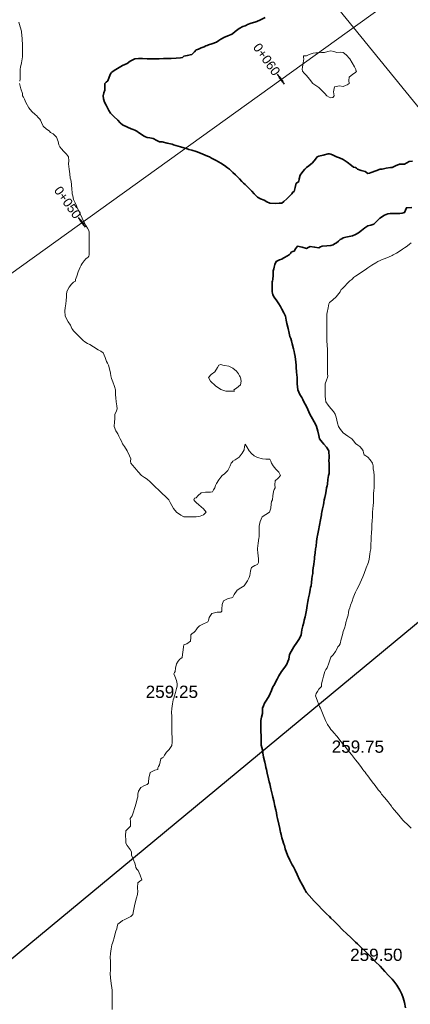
# Model space of a CAD drawing. Header units: millimetres. Extents: x -1567 to 968, y -503 to 481.
# Tile 25 of 49: x -840 to -824, y 6 to 46. Entities that reach past the tile are written whole.
import ezdxf

# ---------------------------------------------------------------- set-up
doc = ezdxf.new("R2010")
doc.units = ezdxf.units.MM
doc.layers.get('0').update_dxf_attribs({"lineweight": 0})
doc.layers.add('C-ROAD', color=7, linetype='Continuous', lineweight=0)
for name, color, linetype in [('C-ROAD-STAN-MAJR', 11, 'Continuous'), ('C-ROAD-TEXT', 11, 'Continuous'), ('C-TOPO', 7, 'Continuous'), ('C-TOPO-TEXT', 7, 'Continuous')]:
    doc.layers.add(name, color=color, linetype=linetype)
doc.styles.get("Standard").update_dxf_attribs({"font": 'arial.ttf'})

msp = doc.modelspace()

# ---------------------------------------------------------------- linework, layer by layer
at = {"color": 6, "lineweight": 30}
msp.add_lwpolyline([(-799.395, 41.6), (-856.812, -5.946), (-796.924, -78.268), (-739.507, -30.722)], close=True, dxfattribs=at)
at = {"layer": 'C-ROAD', "color": 8, "linetype": 'Continuous', "lineweight": 13, "flags": 128}
for points in [[(-842.394, 65.017), (-741.428, -58.97)], [(-842.394, 65.017), (-741.428, -58.97)], [(-878.223, 8.428), (-811.596, 56.334)]]:
    msp.add_lwpolyline(points, dxfattribs=at)
at = {"layer": 'C-ROAD-STAN-MAJR', "color": 14, "linetype": 'Continuous', "lineweight": 30, "true_color": 0xa50000}
for p, q in [((-829.362, 43.252), (-829.654, 43.658)), ((-837.481, 37.414), (-837.773, 37.82))]:
    msp.add_line(p, q, dxfattribs=at)
at = {"layer": 'C-ROAD-TEXT', "color": 1, "linetype": 'Continuous', "lineweight": 50}
for p, q in [((-829.435, 43.354), (-829.581, 43.557)), ((-837.554, 37.516), (-837.7, 37.719))]:
    msp.add_line(p, q, dxfattribs=at)
at = {"layer": 'C-TOPO', "color": 7, "linetype": 'Continuous', "lineweight": 35, "flags": 128}
for points in [[(-824.148, 40.113), (-824.28, 40.098), (-824.375, 40.047), (-824.468, 39.996), (-824.573, 39.996), (-824.679, 39.997), (-824.842, 39.923), (-824.968, 39.858), (-825.039, 39.857), (-825.212, 39.822), (-825.387, 39.786), (-825.463, 39.781), (-825.643, 39.72), (-825.836, 39.654), (-825.904, 39.628), (-825.968, 39.611), (-826.019, 39.646), (-826.069, 39.686), (-826.235, 39.739), (-826.39, 39.786), (-826.433, 39.821), (-826.468, 39.857), (-826.546, 39.864), (-826.636, 39.936), (-826.814, 40.078), (-826.968, 40.186), (-827.119, 40.245), (-827.249, 40.286), (-827.379, 40.353), (-827.468, 40.399), (-827.529, 40.406), (-827.59, 40.408), (-827.784, 40.363), (-827.968, 40.317), (-828.031, 40.286), (-828.098, 40.199), (-828.228, 40.046), (-828.379, 39.917), (-828.468, 39.85), (-828.529, 39.786), (-828.614, 39.691), (-828.723, 39.541), (-828.765, 39.39), (-828.787, 39.286), (-828.84, 39.249), (-828.893, 39.211), (-828.933, 39.042), (-828.968, 38.882), (-829.031, 38.85), (-829.064, 38.786), (-829.138, 38.708), (-829.264, 38.582), (-829.388, 38.467), (-829.468, 38.399), (-829.523, 38.397), (-829.581, 38.399), (-829.748, 38.391), (-829.968, 38.399), (-830.086, 38.452), (-830.201, 38.52), (-830.35, 38.582), (-830.468, 38.638), (-830.536, 38.709), (-830.6, 38.786), (-830.704, 38.892), (-830.866, 39.053), (-830.968, 39.155), (-831.034, 39.221), (-831.1, 39.286), (-831.202, 39.389), (-831.364, 39.551), (-831.468, 39.655), (-831.539, 39.722), (-831.613, 39.786), (-831.686, 39.842), (-831.812, 39.931), (-831.968, 40.032), (-832.158, 40.142), (-832.34, 40.241), (-832.427, 40.286), (-832.501, 40.32), (-832.598, 40.359), (-832.793, 40.437), (-832.968, 40.503), (-833.147, 40.556), (-833.272, 40.59), (-833.37, 40.626), (-833.468, 40.661), (-833.603, 40.701), (-833.798, 40.757), (-833.899, 40.786), (-833.953, 40.801), (-834.15, 40.849), (-834.357, 40.897), (-834.413, 40.9), (-834.468, 40.904), (-834.569, 40.962), (-834.718, 41.037), (-834.861, 41.062), (-834.968, 41.074), (-835.042, 41.105), (-835.113, 41.141), (-835.216, 41.212), (-835.322, 41.286), (-835.396, 41.332), (-835.468, 41.373), (-835.541, 41.403), (-835.615, 41.433), (-835.772, 41.495), (-835.968, 41.59), (-836.07, 41.683), (-836.164, 41.786), (-836.326, 41.933), (-836.468, 42.072), (-836.53, 42.176), (-836.584, 42.286), (-836.645, 42.398), (-836.702, 42.521), (-836.749, 42.658), (-836.769, 42.786), (-836.738, 42.901), (-836.699, 43.017), (-836.697, 43.169), (-836.694, 43.286), (-836.637, 43.34), (-836.575, 43.394), (-836.516, 43.543), (-836.468, 43.677), (-836.42, 43.738), (-836.359, 43.786), (-836.245, 43.853), (-836.112, 43.93), (-836.04, 43.972), (-835.968, 44.012), (-835.882, 44.053), (-835.783, 44.101), (-835.664, 44.188), (-835.47, 44.286), (-835.322, 44.305), (-835.164, 44.297), (-834.971, 44.289), (-834.794, 44.291), (-834.653, 44.293), (-834.477, 44.296), (-834.299, 44.298), (-834.157, 44.299), (-833.988, 44.306), (-833.779, 44.321), (-833.605, 44.337), (-833.528, 44.347), (-833.468, 44.401), (-833.336, 44.422), (-833.152, 44.47), (-833.036, 44.576), (-832.968, 44.656), (-832.92, 44.674), (-832.871, 44.689), (-832.761, 44.736), (-832.645, 44.786), (-832.574, 44.814), (-832.518, 44.837), (-832.468, 44.865), (-832.327, 44.905), (-832.146, 44.964), (-832.045, 45.035), (-831.968, 45.095), (-831.903, 45.126), (-831.837, 45.155), (-831.679, 45.224), (-831.538, 45.286), (-831.489, 45.307), (-831.38, 45.401), (-831.213, 45.531), (-831.065, 45.604), (-830.968, 45.643), (-830.921, 45.668), (-830.875, 45.693), (-830.72, 45.741), (-830.569, 45.786), (-830.494, 45.813), (-830.345, 45.881), (-830.155, 45.974)], [(-824.422, 5.561), (-824.468, 5.783), (-824.519, 5.962), (-824.573, 6.111), (-824.659, 6.286), (-824.787, 6.491), (-824.91, 6.654), (-824.968, 6.725), (-825.03, 6.786), (-825.103, 6.866), (-825.268, 7.045), (-825.468, 7.256), (-825.66, 7.452), (-825.83, 7.622), (-825.968, 7.759), (-826.108, 7.897), (-826.235, 8.02), (-826.387, 8.165), (-826.468, 8.242), (-826.513, 8.286), (-826.631, 8.398), (-826.847, 8.604), (-826.968, 8.719), (-827.035, 8.786), (-827.149, 8.901), (-827.354, 9.106), (-827.468, 9.22), (-827.535, 9.286), (-827.649, 9.401), (-827.854, 9.606), (-827.968, 9.72), (-828.035, 9.786), (-828.15, 9.914), (-828.357, 10.142), (-828.468, 10.266), (-828.495, 10.313), (-828.538, 10.391), (-828.637, 10.572), (-828.748, 10.786), (-828.851, 11), (-828.933, 11.181), (-828.968, 11.26), (-828.995, 11.313), (-829.046, 11.4), (-829.151, 11.589), (-829.248, 11.786), (-829.333, 12.045), (-829.368, 12.187), (-829.386, 12.237), (-829.404, 12.286), (-829.431, 12.375), (-829.468, 12.502), (-829.507, 12.634), (-829.532, 12.722), (-829.542, 12.786), (-829.559, 12.877), (-829.601, 13.06), (-829.653, 13.286), (-829.673, 13.399), (-829.694, 13.512), (-829.723, 13.636), (-829.758, 13.786), (-829.807, 14.003), (-829.841, 14.159), (-829.857, 14.223), (-829.873, 14.286), (-829.922, 14.498), (-829.968, 14.7), (-829.987, 14.786), (-830.016, 14.912), (-830.069, 15.141), (-830.102, 15.286), (-830.12, 15.372), (-830.139, 15.457), (-830.172, 15.592), (-830.217, 15.786), (-830.247, 15.96), (-830.267, 16.085), (-830.291, 16.186), (-830.312, 16.286), (-830.313, 16.467), (-830.312, 16.63), (-830.323, 16.708), (-830.335, 16.786), (-830.336, 16.973), (-830.335, 17.153), (-830.336, 17.22), (-830.335, 17.286), (-830.297, 17.417), (-830.256, 17.574), (-830.257, 17.681), (-830.256, 17.786), (-830.224, 17.891), (-830.177, 17.996), (-830.099, 18.112), (-829.99, 18.286), (-829.892, 18.512), (-829.837, 18.656), (-829.801, 18.721), (-829.764, 18.786), (-829.717, 18.871), (-829.659, 18.977), (-829.593, 19.103), (-829.486, 19.286), (-829.358, 19.467), (-829.27, 19.589), (-829.223, 19.69), (-829.187, 19.786), (-829.174, 19.882), (-829.159, 19.977), (-829.098, 20.099), (-828.986, 20.286), (-828.861, 20.471), (-828.775, 20.594), (-828.726, 20.691), (-828.687, 20.786), (-828.674, 20.883), (-828.663, 20.981), (-828.619, 21.148), (-828.579, 21.286), (-828.56, 21.379), (-828.527, 21.519), (-828.469, 21.786), (-828.434, 21.977), (-828.407, 22.14), (-828.396, 22.214), (-828.38, 22.286), (-828.35, 22.45), (-828.315, 22.633), (-828.298, 22.71), (-828.281, 22.786), (-828.266, 22.914), (-828.248, 23.066), (-828.231, 23.176), (-828.214, 23.286), (-828.203, 23.398), (-828.191, 23.51), (-828.172, 23.659), (-828.155, 23.786), (-828.146, 23.871), (-828.138, 23.957), (-828.115, 24.13), (-828.094, 24.286), (-828.086, 24.342), (-828.078, 24.397), (-828.053, 24.596), (-828.029, 24.786), (-828.019, 24.837), (-827.995, 24.966), (-827.968, 25.113), (-827.954, 25.186), (-827.94, 25.259), (-827.899, 25.473), (-827.859, 25.677), (-827.85, 25.732), (-827.841, 25.786), (-827.809, 25.925), (-827.772, 26.09), (-827.757, 26.188), (-827.741, 26.286), (-827.716, 26.391), (-827.689, 26.507), (-827.665, 26.661), (-827.647, 26.786), (-827.631, 26.86), (-827.615, 26.934), (-827.593, 27.118), (-827.573, 27.286), (-827.546, 27.364), (-827.545, 27.574), (-827.546, 27.786), (-827.56, 27.879), (-827.54, 28.026), (-827.56, 28.286), (-827.646, 28.443), (-827.754, 28.569), (-827.822, 28.641), (-827.885, 28.719), (-827.935, 28.786), (-827.953, 28.85), (-827.968, 28.916), (-828.005, 29.089), (-828.054, 29.286), (-828.102, 29.381), (-828.156, 29.474), (-828.226, 29.599), (-828.325, 29.786), (-828.412, 29.973), (-828.468, 30.099), (-828.522, 30.194), (-828.573, 30.286), (-828.615, 30.38), (-828.656, 30.474), (-828.734, 30.594), (-828.825, 30.786), (-828.85, 31.023), (-828.845, 31.163), (-828.848, 31.225), (-828.852, 31.286), (-828.871, 31.502), (-828.89, 31.708), (-828.891, 31.786), (-828.907, 31.914), (-828.936, 32.143), (-828.952, 32.27), (-828.968, 32.351), (-828.995, 32.458), (-829.046, 32.656), (-829.081, 32.786), (-829.113, 32.874), (-829.144, 32.963), (-829.17, 33.088), (-829.211, 33.286), (-829.266, 33.492), (-829.301, 33.619), (-829.312, 33.703), (-829.325, 33.786), (-829.387, 33.92), (-829.468, 34.079), (-829.53, 34.184), (-829.594, 34.286), (-829.674, 34.407), (-829.78, 34.566), (-829.838, 34.656), (-829.854, 34.721), (-829.864, 34.786), (-829.867, 34.989), (-829.866, 35.185), (-829.853, 35.236), (-829.84, 35.286), (-829.833, 35.459), (-829.825, 35.643), (-829.804, 35.715), (-829.781, 35.786), (-829.758, 35.895), (-829.705, 36.023), (-829.574, 36.087), (-829.468, 36.117), (-829.417, 36.15), (-829.366, 36.185), (-829.269, 36.233), (-829.17, 36.286), (-829.127, 36.348), (-829.087, 36.405), (-829.027, 36.423), (-828.968, 36.441), (-828.916, 36.539), (-828.829, 36.647), (-828.638, 36.608), (-828.468, 36.554), (-828.393, 36.594), (-828.317, 36.636), (-828.14, 36.607), (-827.968, 36.577), (-827.9, 36.612), (-827.831, 36.65), (-827.642, 36.664), (-827.468, 36.673), (-827.385, 36.704), (-827.319, 36.738), (-827.237, 36.786), (-827.161, 36.851), (-827.092, 36.91), (-827.031, 36.948), (-826.968, 36.982), (-826.867, 37.008), (-826.724, 37.042), (-826.597, 37.071), (-826.468, 37.114), (-826.352, 37.19), (-826.229, 37.286), (-826.092, 37.392), (-825.968, 37.474), (-825.844, 37.506), (-825.724, 37.542), (-825.618, 37.646), (-825.474, 37.786), (-825.28, 37.906), (-825.148, 37.966), (-825.059, 37.974), (-824.968, 37.975), (-824.82, 37.978), (-824.665, 37.983), (-824.56, 37.994), (-824.468, 38.023), (-824.431, 38.119), (-824.392, 38.211), (-824.168, 38.22)]]:
    msp.add_lwpolyline(points, dxfattribs=at)
at = {"layer": 'C-TOPO', "color": 7, "linetype": 'Continuous', "lineweight": 9, "flags": 128}
for points in [[(-840.169, 43.379), (-840.154, 43.472), (-840.154, 43.633), (-840.154, 43.786), (-840.145, 43.869), (-840.133, 43.951), (-840.101, 44.129), (-840.072, 44.286), (-840.057, 44.375), (-840.056, 44.581), (-840.057, 44.786), (-840.057, 44.875), (-840.068, 45.076), (-840.081, 45.286), (-840.089, 45.352), (-840.099, 45.417), (-840.153, 45.59), (-840.206, 45.786)], [(-836.392, 5.498), (-836.392, 5.71), (-836.392, 5.786), (-836.392, 5.998), (-836.392, 6.21), (-836.392, 6.286), (-836.407, 6.369), (-836.438, 6.557), (-836.464, 6.782), (-836.471, 6.961), (-836.468, 7.103), (-836.464, 7.283), (-836.468, 7.469), (-836.472, 7.618), (-836.464, 7.783), (-836.437, 7.974), (-836.404, 8.133), (-836.386, 8.204), (-836.358, 8.286), (-836.321, 8.422), (-836.273, 8.591), (-836.24, 8.691), (-836.208, 8.786), (-836.188, 8.885), (-836.159, 8.977), (-836.06, 9.062), (-835.968, 9.125), (-835.913, 9.151), (-835.858, 9.176), (-835.743, 9.231), (-835.63, 9.286), (-835.59, 9.328), (-835.555, 9.374), (-835.525, 9.519), (-835.469, 9.786), (-835.403, 10.047), (-835.366, 10.184), (-835.356, 10.235), (-835.348, 10.286), (-835.356, 10.466), (-835.348, 10.666), (-835.265, 10.727), (-835.189, 10.786), (-835.255, 10.977), (-835.34, 11.158), (-835.385, 11.222), (-835.428, 11.286), (-835.448, 11.37), (-835.468, 11.461), (-835.539, 11.63), (-835.604, 11.786), (-835.603, 11.855), (-835.604, 11.923), (-835.667, 12.023), (-835.778, 12.188), (-835.84, 12.286), (-835.842, 12.35), (-835.84, 12.414), (-835.852, 12.579), (-835.84, 12.786), (-835.747, 12.879), (-835.654, 12.972), (-835.647, 13.151), (-835.658, 13.286), (-835.619, 13.341), (-835.577, 13.395), (-835.535, 13.518), (-835.468, 13.742), (-835.418, 13.918), (-835.373, 14.086), (-835.352, 14.17), (-835.353, 14.229), (-835.352, 14.286), (-835.318, 14.397), (-835.231, 14.55), (-835.075, 14.636), (-834.968, 14.67), (-834.908, 14.726), (-834.908, 14.786), (-834.905, 14.937), (-834.842, 15.16), (-834.659, 15.259), (-834.534, 15.286), (-834.534, 15.353), (-834.504, 15.406), (-834.468, 15.473), (-834.438, 15.603), (-834.407, 15.725), (-834.358, 15.756), (-834.307, 15.786), (-834.254, 15.87), (-834.175, 15.994), (-834.072, 16.103), (-833.968, 16.264), (-833.945, 16.408), (-833.951, 16.575), (-833.959, 16.777), (-833.959, 16.958), (-833.962, 17.102), (-833.964, 17.282), (-833.968, 17.468), (-833.972, 17.618), (-833.963, 17.782), (-833.935, 17.972), (-833.902, 18.13), (-833.883, 18.202), (-833.85, 18.286), (-833.814, 18.422), (-833.771, 18.589), (-833.749, 18.688), (-833.738, 18.786), (-833.776, 18.912), (-833.841, 19.093), (-833.875, 19.194), (-833.852, 19.24), (-833.827, 19.286), (-833.81, 19.42), (-833.776, 19.594), (-833.701, 19.71), (-833.637, 19.786), (-833.588, 19.822), (-833.541, 19.86), (-833.525, 19.975), (-833.502, 20.175), (-833.49, 20.286), (-833.468, 20.374), (-833.348, 20.421), (-833.198, 20.517), (-833.183, 20.668), (-833.19, 20.786), (-833.128, 20.836), (-833.062, 20.88), (-833.014, 20.935), (-832.968, 20.992), (-832.911, 21.068), (-832.834, 21.152), (-832.675, 21.232), (-832.546, 21.286), (-832.491, 21.31), (-832.468, 21.364), (-832.436, 21.483), (-832.334, 21.652), (-832.117, 21.706), (-831.968, 21.708), (-831.927, 21.745), (-831.927, 21.835), (-831.913, 22.019), (-831.857, 22.175), (-831.659, 22.268), (-831.523, 22.286), (-831.468, 22.322), (-831.417, 22.429), (-831.291, 22.61), (-831.147, 22.698), (-831.004, 22.786), (-830.873, 22.983), (-830.809, 23.127), (-830.785, 23.206), (-830.766, 23.286), (-830.751, 23.398), (-830.709, 23.527), (-830.575, 23.61), (-830.468, 23.655), (-830.42, 23.738), (-830.431, 23.878), (-830.455, 24.126), (-830.468, 24.261), (-830.468, 24.312), (-830.44, 24.521), (-830.412, 24.73), (-830.4, 24.786), (-830.398, 24.999), (-830.395, 25.213), (-830.381, 25.286), (-830.361, 25.406), (-830.281, 25.599), (-830.128, 25.688), (-829.977, 25.786), (-829.922, 25.95), (-829.904, 26.129), (-829.9, 26.219), (-829.851, 26.286), (-829.838, 26.452), (-829.819, 26.637), (-829.781, 26.712), (-829.744, 26.786), (-829.758, 26.907), (-829.75, 27.068), (-829.627, 27.174), (-829.527, 27.286), (-829.596, 27.415), (-829.723, 27.541), (-829.824, 27.686), (-829.89, 27.786), (-829.928, 27.874), (-829.968, 27.946), (-830.044, 27.95), (-830.127, 27.946), (-830.259, 27.959), (-830.468, 28.017), (-830.598, 28.093), (-830.713, 28.187), (-830.809, 28.286), (-830.907, 28.461), (-830.968, 28.558), (-830.992, 28.465), (-831.01, 28.328), (-831.093, 28.19), (-831.22, 28.038), (-831.375, 27.923), (-831.468, 27.867), (-831.505, 27.823), (-831.545, 27.786), (-831.584, 27.677), (-831.676, 27.495), (-831.815, 27.355), (-831.905, 27.286), (-831.968, 27.223), (-832.048, 27.102), (-832.138, 26.957), (-832.177, 26.872), (-832.214, 26.786), (-832.257, 26.696), (-832.304, 26.623), (-832.383, 26.606), (-832.468, 26.601), (-832.592, 26.606), (-832.762, 26.58), (-832.899, 26.46), (-832.968, 26.372), (-833.04, 26.359), (-833.067, 26.286), (-833.024, 26.241), (-832.968, 26.187), (-832.855, 26.091), (-832.664, 25.918), (-832.567, 25.786), (-832.675, 25.682), (-832.803, 25.622), (-832.884, 25.607), (-832.968, 25.601), (-833.122, 25.6), (-833.283, 25.601), (-833.377, 25.596), (-833.468, 25.601), (-833.591, 25.66), (-833.765, 25.786), (-833.891, 25.938), (-833.968, 26.066), (-834.027, 26.178), (-834.089, 26.286), (-834.203, 26.408), (-834.368, 26.569), (-834.468, 26.665), (-834.532, 26.726), (-834.597, 26.786), (-834.69, 26.875), (-834.844, 27.02), (-834.968, 27.131), (-835.082, 27.208), (-835.194, 27.286), (-835.336, 27.438), (-835.468, 27.592), (-835.572, 27.701), (-835.641, 27.786), (-835.643, 27.872), (-835.641, 27.96), (-835.686, 28.086), (-835.779, 28.286), (-835.889, 28.464), (-835.968, 28.583), (-836.017, 28.684), (-836.065, 28.786), (-836.118, 28.887), (-836.171, 28.99), (-836.243, 29.114), (-836.308, 29.286), (-836.305, 29.475), (-836.284, 29.602), (-836.287, 29.695), (-836.285, 29.786), (-836.237, 29.885), (-836.188, 30.006), (-836.202, 30.134), (-836.234, 30.286), (-836.252, 30.452), (-836.261, 30.58), (-836.259, 30.684), (-836.261, 30.786), (-836.303, 30.914), (-836.375, 31.105), (-836.423, 31.241), (-836.446, 31.354), (-836.468, 31.467), (-836.511, 31.639), (-836.551, 31.786), (-836.587, 31.865), (-836.624, 31.942), (-836.685, 32.107), (-836.768, 32.286), (-836.861, 32.359), (-836.968, 32.419), (-837.151, 32.532), (-837.312, 32.631), (-837.398, 32.678), (-837.468, 32.717), (-837.519, 32.751), (-837.568, 32.786), (-837.676, 32.892), (-837.862, 33.079), (-837.968, 33.186), (-838.004, 33.236), (-838.037, 33.286), (-838.067, 33.349), (-838.1, 33.418), (-838.196, 33.559), (-838.311, 33.786), (-838.326, 33.999), (-838.311, 34.13), (-838.301, 34.208), (-838.289, 34.286), (-838.275, 34.424), (-838.261, 34.579), (-838.26, 34.684), (-838.251, 34.786), (-838.207, 34.879), (-838.149, 34.968), (-838.049, 35.09), (-837.968, 35.181), (-837.893, 35.212), (-837.89, 35.286), (-837.841, 35.424), (-837.778, 35.596), (-837.736, 35.698), (-837.696, 35.786), (-837.659, 35.863), (-837.619, 35.937), (-837.54, 36.043), (-837.468, 36.133), (-837.421, 36.164), (-837.376, 36.194), (-837.351, 36.239), (-837.331, 36.286), (-837.33, 36.464), (-837.331, 36.65), (-837.331, 36.718), (-837.331, 36.786), (-837.331, 36.968), (-837.331, 37.15), (-837.336, 37.219), (-837.345, 37.286), (-837.396, 37.373), (-837.468, 37.492), (-837.534, 37.617), (-837.62, 37.786), (-837.705, 37.959), (-837.762, 38.08), (-837.804, 38.183), (-837.845, 38.286), (-837.907, 38.416), (-837.968, 38.554), (-838.004, 38.695), (-838.023, 38.786), (-838.03, 38.848), (-838.037, 38.958), (-838.052, 39.162), (-838.062, 39.286), (-838.082, 39.354), (-838.103, 39.421), (-838.123, 39.591), (-838.145, 39.786), (-838.163, 39.892), (-838.179, 39.998), (-838.168, 40.128), (-838.181, 40.286), (-838.264, 40.403), (-838.387, 40.527), (-838.468, 40.61), (-838.527, 40.696), (-838.578, 40.786), (-838.602, 40.921), (-838.661, 41.094), (-838.809, 41.226), (-838.91, 41.286), (-838.968, 41.356), (-839.074, 41.423), (-839.216, 41.538), (-839.284, 41.685), (-839.316, 41.786), (-839.353, 41.825), (-839.391, 41.864), (-839.428, 41.909), (-839.468, 41.957), (-839.537, 42.018), (-839.671, 42.142), (-839.797, 42.286), (-839.912, 42.501), (-839.968, 42.638), (-840.02, 42.722), (-840.06, 42.786), (-840.06, 42.878), (-840.119, 43.069), (-840.179, 43.286)], [(-824.202, 12.889), (-824.366, 13.053), (-824.468, 13.156), (-824.532, 13.221), (-824.595, 13.286), (-824.704, 13.418), (-824.877, 13.63), (-824.968, 13.742), (-825.004, 13.786), (-825.059, 13.855), (-825.142, 13.961), (-825.284, 14.139), (-825.403, 14.286), (-825.435, 14.328), (-825.468, 14.37), (-825.538, 14.462), (-825.672, 14.639), (-825.785, 14.786), (-825.893, 14.927), (-825.968, 15.024), (-826.029, 15.105), (-826.08, 15.174), (-826.123, 15.23), (-826.165, 15.286), (-826.223, 15.362), (-826.297, 15.458), (-826.391, 15.579), (-826.468, 15.677), (-826.509, 15.732), (-826.549, 15.786), (-826.636, 15.895), (-826.784, 16.081), (-826.869, 16.188), (-826.909, 16.237), (-826.948, 16.286), (-827.052, 16.417), (-827.236, 16.647), (-827.349, 16.786), (-827.409, 16.849), (-827.468, 16.913), (-827.52, 16.989), (-827.607, 17.126), (-827.695, 17.286), (-827.794, 17.524), (-827.842, 17.66), (-827.871, 17.723), (-827.901, 17.786), (-827.934, 17.854), (-827.968, 17.926), (-828.039, 18.112), (-828.1, 18.286), (-828.088, 18.338), (-828.071, 18.389), (-828.025, 18.475), (-827.968, 18.569), (-827.907, 18.626), (-827.856, 18.674), (-827.852, 18.73), (-827.851, 18.786), (-827.819, 18.929), (-827.778, 19.096), (-827.752, 19.195), (-827.722, 19.286), (-827.672, 19.363), (-827.621, 19.439), (-827.557, 19.624), (-827.505, 19.786), (-827.468, 19.866), (-827.386, 19.97), (-827.284, 20.103), (-827.231, 20.202), (-827.188, 20.286), (-827.139, 20.349), (-827.093, 20.412), (-827.047, 20.601), (-827.005, 20.786), (-826.987, 20.851), (-826.968, 20.916), (-826.919, 21.058), (-826.874, 21.192), (-826.857, 21.286), (-826.818, 21.424), (-826.772, 21.591), (-826.753, 21.689), (-826.734, 21.786), (-826.705, 21.886), (-826.671, 21.989), (-826.611, 22.156), (-826.564, 22.286), (-826.54, 22.358), (-826.51, 22.43), (-826.468, 22.526), (-826.408, 22.639), (-826.331, 22.786), (-826.276, 22.908), (-826.224, 23.03), (-826.172, 23.155), (-826.119, 23.286), (-826.03, 23.517), (-825.968, 23.681), (-825.933, 23.751), (-825.916, 23.865), (-825.887, 24.071), (-825.87, 24.189), (-825.858, 24.238), (-825.846, 24.286), (-825.84, 24.466), (-825.834, 24.653), (-825.835, 24.72), (-825.834, 24.786), (-825.818, 24.948), (-825.801, 25.119), (-825.801, 25.203), (-825.801, 25.286), (-825.791, 25.439), (-825.78, 25.599), (-825.781, 25.692), (-825.78, 25.786), (-825.766, 25.92), (-825.749, 26.067), (-825.739, 26.177), (-825.732, 26.286), (-825.733, 26.415), (-825.732, 26.551), (-825.717, 26.669), (-825.701, 26.786), (-825.702, 26.905), (-825.706, 27.025), (-825.704, 27.15), (-825.706, 27.286), (-825.723, 27.431), (-825.742, 27.56), (-825.751, 27.676), (-825.773, 27.786), (-825.868, 27.923), (-825.968, 28.036), (-826.049, 28.086), (-826.12, 28.134), (-826.142, 28.209), (-826.161, 28.286), (-826.214, 28.369), (-826.291, 28.464), (-826.379, 28.529), (-826.468, 28.594), (-826.54, 28.686), (-826.62, 28.786), (-826.779, 28.893), (-826.968, 29.029), (-827.085, 29.161), (-827.16, 29.286), (-827.201, 29.418), (-827.228, 29.546), (-827.255, 29.669), (-827.293, 29.786), (-827.369, 29.894), (-827.468, 30.013), (-827.585, 30.157), (-827.673, 30.286), (-827.698, 30.402), (-827.706, 30.524), (-827.708, 30.656), (-827.706, 30.786), (-827.711, 30.906), (-827.706, 31.024), (-827.652, 31.173), (-827.605, 31.286), (-827.603, 31.355), (-827.605, 31.423), (-827.605, 31.605), (-827.605, 31.786), (-827.605, 31.855), (-827.605, 31.923), (-827.605, 32.104), (-827.605, 32.286), (-827.608, 32.359), (-827.612, 32.431), (-827.627, 32.604), (-827.641, 32.786), (-827.642, 32.873), (-827.641, 32.959), (-827.641, 33.123), (-827.641, 33.286), (-827.641, 33.373), (-827.641, 33.459), (-827.642, 33.626), (-827.641, 33.786), (-827.633, 33.864), (-827.624, 33.942), (-827.589, 34.124), (-827.556, 34.286), (-827.523, 34.341), (-827.468, 34.39), (-827.388, 34.461), (-827.261, 34.58), (-827.152, 34.706), (-827.088, 34.786), (-827.056, 34.874), (-827.014, 34.906), (-826.968, 34.94), (-826.904, 35.016), (-826.807, 35.125), (-826.697, 35.223), (-826.622, 35.286), (-826.584, 35.328), (-826.548, 35.366), (-826.468, 35.414), (-826.365, 35.484), (-826.18, 35.609), (-826.071, 35.683), (-826.014, 35.725), (-825.968, 35.759), (-825.926, 35.786), (-825.8, 35.863), (-825.642, 35.96), (-825.551, 36.016), (-825.468, 36.064), (-825.386, 36.094), (-825.303, 36.122), (-825.123, 36.195), (-824.968, 36.259), (-824.926, 36.286), (-824.801, 36.363), (-824.642, 36.46), (-824.547, 36.521), (-824.468, 36.572), (-824.405, 36.616), (-824.343, 36.661), (-824.268, 36.722), (-824.193, 36.786)]]:
    msp.add_lwpolyline(points, dxfattribs=at)
for points in [[(-826.448, 43.807), (-826.45, 43.814), (-826.46, 43.851), (-826.468, 43.879), (-826.509, 43.959), (-826.6, 44.125), (-826.705, 44.286), (-826.845, 44.454), (-826.968, 44.549), (-827.099, 44.558), (-827.231, 44.549), (-827.35, 44.584), (-827.468, 44.611), (-827.601, 44.585), (-827.731, 44.55), (-827.85, 44.542), (-827.968, 44.539), (-828.086, 44.534), (-828.202, 44.521), (-828.355, 44.462), (-828.468, 44.412), (-828.533, 44.413), (-828.591, 44.409), (-828.589, 44.351), (-828.582, 44.286), (-828.608, 44.127), (-828.637, 43.955), (-828.642, 43.869), (-828.636, 43.786), (-828.566, 43.709), (-828.468, 43.613), (-828.346, 43.456), (-828.203, 43.286), (-828.087, 43.201), (-827.968, 43.119), (-827.853, 43.007), (-827.72, 42.869), (-827.635, 42.786), (-827.54, 42.732), (-827.468, 42.698), (-827.39, 42.708), (-827.339, 42.786), (-827.363, 42.939), (-827.328, 43.146), (-827.122, 43.182), (-826.968, 43.158), (-826.877, 43.195), (-826.807, 43.232), (-826.733, 43.286), (-826.737, 43.4), (-826.725, 43.543), (-826.584, 43.666), (-826.468, 43.738), (-826.425, 43.786), (-826.448, 43.807)], [(-831.163, 31.286), (-831.172, 31.309), (-831.195, 31.359), (-831.243, 31.439), (-831.33, 31.549), (-831.468, 31.669), (-831.642, 31.744), (-831.807, 31.777), (-831.886, 31.786), (-831.968, 31.819), (-832.05, 31.786), (-832.101, 31.688), (-832.204, 31.522), (-832.361, 31.409), (-832.463, 31.286), (-832.378, 31.131), (-832.181, 30.938), (-831.968, 30.792), (-831.755, 30.733), (-831.558, 30.722), (-831.468, 30.726), (-831.408, 30.726), (-831.435, 30.786), (-831.318, 30.849), (-831.163, 30.982), (-831.13, 31.129), (-831.163, 31.286)]]:
    msp.add_lwpolyline(points, close=True, dxfattribs=at)

# ---------------------------------------------------------------- texts
at = {"layer": 'C-ROAD-STAN-MAJR', "color": 7, "linetype": 'Continuous', "lineweight": -3, "char_height": 0.375, "attachment_point": 5, "rotation": 305.7171}
for s, insert in [('{\\fArial|b0|i0|c0|p34;\\C1;0+060}', (-830.092, 44.267)), ('{\\fArial|b0|i0|c0|p34;\\C1;0+050}', (-838.211, 38.429))]:
    msp.add_mtext(s, dxfattribs=dict(at, insert=insert))
at = {"layer": 'C-TOPO-TEXT', "color": 35, "linetype": 'Continuous', "lineweight": -3, "char_height": 0.5, "attachment_point": 5}
for s, insert in [('259.25', (-833.96, 18.454)), ('259.75', (-826.373, 16.216)), ('259.50', (-825.62, 7.72))]:
    msp.add_mtext(s, dxfattribs=dict(at, insert=insert))

doc.saveas('drawing.dxf')
